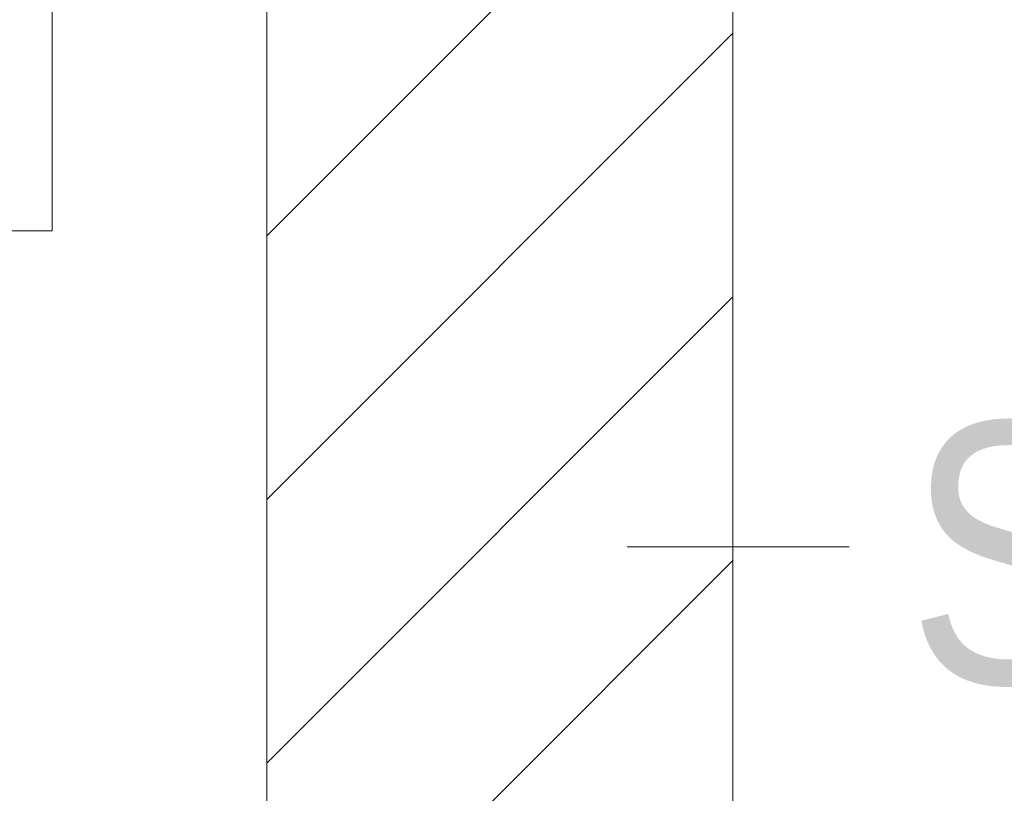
# Model space of a CAD drawing. Extents: x -720 to 300, y 62 to 1162.
# Tile 150 of 256: x 188.7 to 193.98, y 817.87 to 822.02. Entities that reach past the tile are written whole.
import ezdxf
from ezdxf.lldxf.tags import DXFTag

# ---------------------------------------------------------------- set-up
doc = ezdxf.new("R2010")
doc.units = 0
doc.layers.get('0').update_dxf_attribs({"lineweight": 13})
doc.layers.add('E_Detail_Beschriftung', color=7, linetype='Continuous', lineweight=13, true_color=0x009900)
doc.layers.add('E_Detail_Wandschraffur', color=7, linetype='Continuous', lineweight=5, true_color=0xc0c0c0)
doc.layers.add('E_Detail_Linie_Text_Bem', color=7, linetype='Continuous', lineweight=13)
doc.styles.get("Standard").update_dxf_attribs({"font": 'ARIALN.TTF'})
tags = doc.linetypes.add('fein_strichliert', pattern=[4, 1, -2, 1]).pattern_tags.tags
tags[8:9] = [DXFTag(74, 4), DXFTag(75, 0), DXFTag(340, '0'), DXFTag(46, 0.0), DXFTag(50, 0.0), DXFTag(44, 0.0), DXFTag(45, 0.0)]
tags[6:7] = [DXFTag(74, 4), DXFTag(75, 0), DXFTag(340, '0'), DXFTag(46, 0.0), DXFTag(50, 0.0), DXFTag(44, 0.0), DXFTag(45, 0.0)]
tags[4:5] = [DXFTag(74, 4), DXFTag(75, 0), DXFTag(340, '0'), DXFTag(46, 0.0), DXFTag(50, 0.0), DXFTag(44, 0.0), DXFTag(45, 0.0)]

# ---------------------------------------------------------------- blocks, each defined once
blk = doc.blocks.new('Referenz-A06G94308I')
at = {"layer": 'E_Detail_Linie_Text_Bem', "linetype": 'Continuous', "ltscale": 0.13}
for p, q in [((190.0238, 822.6802), (190.0238, 782.6802)), ((192.5238, 810.8802), (192.5238, 822.6802))]:
    blk.add_line(p, q, dxfattribs=at)
at = {"layer": 'E_Detail_Linie_Text_Bem', "color": 0, "linetype": 'Continuous', "ltscale": 0.13}
for p, q in [((188.8721, 822.5358), (188.8721, 820.8877)), ((188.8721, 820.8877), (188.6165, 820.8877)), ((193.1475, 819.1923), (191.9558, 819.1923))]:
    blk.add_line(p, q, dxfattribs=at)
at = {"layer": 'E_Detail_Wandschraffur', "linetype": 'fein_strichliert', "ltscale": 0.13}
for p, q in [((190.0238, 820.8609), (191.8431, 822.6802)), ((190.0238, 818.0324), (192.5238, 820.5324))]:
    blk.add_line(p, q, dxfattribs=at)
at = {"layer": 'E_Detail_Wandschraffur', "linetype": 'ByBlock', "ltscale": 0.13}
for p, q in [((190.0238, 819.4467), (192.5238, 821.9467)), ((190.0238, 816.6182), (192.5238, 819.1182))]:
    blk.add_line(p, q, dxfattribs=at)
at = {"layer": 'E_Detail_Beschriftung', "linetype": 'Continuous', "ltscale": 0.13, "char_height": 1.4, "attachment_point": 1}
for s, insert in [('{\\fArial Narrow;Endtüllen}', (181.9753, 821.7281)), ('{\\fArial Narrow;Stahlbeton}', (193.462, 819.8598))]:
    blk.add_mtext(s, dxfattribs=dict(at, insert=insert))

msp = doc.modelspace()

# ---------------------------------------------------------------- block references
at = {"color": 8, "lineweight": 25, "ltscale": 0.25, "true_color": 0x808080}
msp.add_blockref('Referenz-A06G94308I', (0, 0), dxfattribs=at)

doc.saveas('drawing.dxf')
